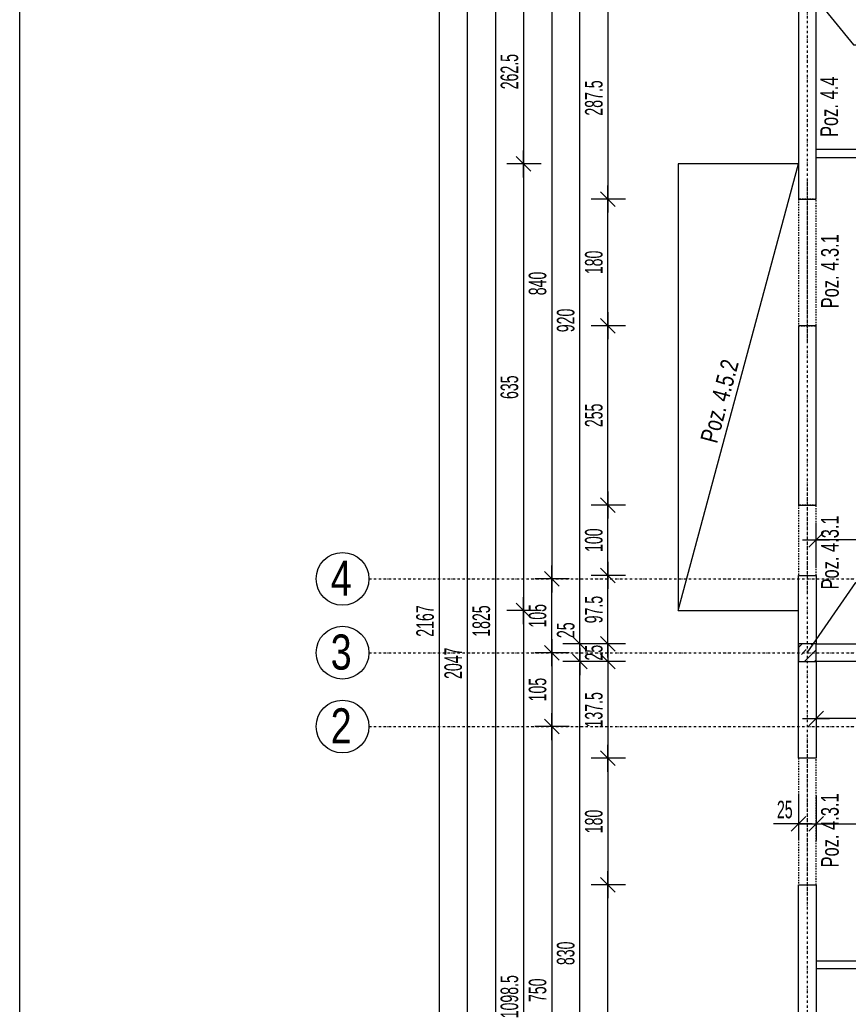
# Model space of a CAD drawing. Header units: millimetres. Extents: x -6373 to 10868, y -2819 to 2013.
# Tile 38 of 67: x 6144 to 7323, y -655 to 745. Entities that reach past the tile are written whole.
import ezdxf

# ---------------------------------------------------------------- set-up
doc = ezdxf.new("R2010")
doc.units = ezdxf.units.MM
doc.header["$LTSCALE"] = 10
doc.linetypes.add('MO', pattern=[0.7, 0.35, -0.17, 0.01, -0.17])
doc.linetypes.add('MP', pattern=[0.36, 0.2, -0.16])
for name, color, linetype in [('BA_szr', 1, 'Continuous'), ('BA_txs', 2, 'Continuous'), ('BA_wym', 1, 'Continuous'), ('BD_lpm', 1, 'MP'), ('BD_osm', 1, 'MO'), ('BD_txs', 2, 'Continuous'), ('BD_wic', 1, 'Continuous'), ('BD_wig', 3, 'Continuous'), ('BZ_odn', 1, 'Continuous')]:
    doc.layers.add(name, color=color, linetype=linetype)
doc.styles.add('BIKTS', font='bikromsw.shx', dxfattribs={"width": 0.8})
doc.styles.add('BIKWYM', font='bikromsw.shx', dxfattribs={"width": 0.6})
doc.dimstyles.new('BA_KR_100_cm', dxfattribs={"dimtxt": 25, "dimasz": 1.666667, "dimexe": 24, "dimexo": 0, "dimgap": 0, "dimtad": 0, "dimdec": 1, "dimrnd": 0.5, "dimzin": 9, "dimdsep": 46, "dimtxsty": 'BIKWYM', "dimblk": 'WYM-KR', "dimcen": 0, "dimdle": 20, "dimclrd": 256, "dimclre": 256, "dimclrt": 2, "dimadec": 0, "dimazin": 0, "dimtfac": 0.033333, "dimtdec": 1, "dimtmove": 0, "dimatfit": 3, "dimldrblk": 'WYM-KR', "dimfxl": 25, "dimfxlon": 1, "dimtvp": 0.8, "dimtolj": 1, "dimarcsym": 0})
doc.dimstyles.new('BZ_ST_100_cm', dxfattribs={"dimtxt": 25, "dimasz": 1.666667, "dimexe": 24, "dimexo": 0, "dimgap": 0, "dimtad": 0, "dimdec": 1, "dimrnd": 0.5, "dimdsep": 46, "dimtxsty": 'BIKWYM', "dimblk": 'WYM-ST', "dimcen": 0, "dimdle": 20, "dimclrd": 256, "dimclre": 256, "dimclrt": 7, "dimadec": 0, "dimazin": 0, "dimtfac": 0.033333, "dimtdec": 1, "dimtix": 1, "dimtmove": 2, "dimatfit": 3, "dimldrblk": 'WYM-ST', "dimfxl": 25, "dimfxlon": 1, "dimtvp": 0.8, "dimtolj": 1, "dimtzin": 0, "dimarcsym": 0})

# ---------------------------------------------------------------- blocks, each defined once
blk = doc.blocks.new('WYM-ST')
blk.add_hatch(color=256).paths.add_polyline_path([(-13, 2.88), (0, 0), (-13, -2.88)])
blk.add_lwpolyline([(0, 0), (-13, 2.88), (-13, -2.88), (0, 0)])
blk = doc.blocks.new('WYM-KR')
at = {"linetype": 'ByBlock'}
blk.add_line((11.52, 0), (-11.52, 0), dxfattribs=at)
at = {"color": 7, "linetype": 'ByBlock'}
blk.add_line((6.24, 6.24), (-6.24, -6.24), dxfattribs=at)
blk = doc.blocks.new('*D475')
at = {"layer": 'BA_wym', "lineweight": -2}
for p, q in [((7005.8, 777), (6956.8, 777)), ((6980.8, 775.3), (6980.8, 491.2)), ((7005.8, 489.5), (6956.8, 489.5))]:
    blk.add_line(p, q, dxfattribs=at)
at = {"layer": 'Defpoints', "color": 0}
for p in [(7251.8, 777), (6980.8, 489.5), (7251.8, 489.5)]:
    blk.add_point(p, dxfattribs=at)
at = {"layer": 'BA_wym', "lineweight": -2, "xscale": 1.666666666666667, "yscale": 1.666666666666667, "zscale": 1.666666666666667}
for p, rotation in [((6980.8, 777), 90), ((6980.8, 489.5), 270)]:
    blk.add_blockref('WYM-KR', p, dxfattribs=dict(at, rotation=rotation))
at = {"layer": 'BA_wym', "color": 2, "insert": (6960.8, 633.3), "char_height": 25, "attachment_point": 5, "rotation": 90, "style": 'BIKWYM'}
blk.add_mtext('\\A1;287.5', dxfattribs=at)
blk = doc.blocks.new('*D476')
at = {"layer": 'BA_wym', "lineweight": -2}
for p, q in [((7005.8, 489.5), (6956.8, 489.5)), ((6980.8, 311.2), (6980.8, 487.8)), ((7005.8, 309.5), (6956.8, 309.5))]:
    blk.add_line(p, q, dxfattribs=at)
at = {"layer": 'Defpoints', "color": 0}
for p in [(6980.8, 489.5), (7251.8, 489.5), (7251.8, 309.5)]:
    blk.add_point(p, dxfattribs=at)
at = {"layer": 'BA_wym', "lineweight": -2, "xscale": 1.666666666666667, "yscale": 1.666666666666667, "zscale": 1.666666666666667}
for p, rotation in [((6980.8, 489.5), 90), ((6980.8, 309.5), 270)]:
    blk.add_blockref('WYM-KR', p, dxfattribs=dict(at, rotation=rotation))
at = {"layer": 'BA_wym', "color": 2, "insert": (6960.8, 399.5), "char_height": 25, "attachment_point": 5, "rotation": 90, "style": 'BIKWYM'}
blk.add_mtext('\\A1;180', dxfattribs=at)
blk = doc.blocks.new('*D477')
at = {"layer": 'BA_wym', "lineweight": -2}
for p, q in [((7005.8, 309.5), (6956.8, 309.5)), ((6980.8, 56.2), (6980.8, 307.8)), ((7005.8, 54.5), (6956.8, 54.5))]:
    blk.add_line(p, q, dxfattribs=at)
at = {"layer": 'Defpoints', "color": 0}
for p in [(6980.8, 309.5), (7251.8, 309.5), (7251.8, 54.5)]:
    blk.add_point(p, dxfattribs=at)
at = {"layer": 'BA_wym', "lineweight": -2, "xscale": 1.666666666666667, "yscale": 1.666666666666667, "zscale": 1.666666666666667}
for p, rotation in [((6980.8, 309.5), 90), ((6980.8, 54.5), 270)]:
    blk.add_blockref('WYM-KR', p, dxfattribs=dict(at, rotation=rotation))
at = {"layer": 'BA_wym', "color": 2, "insert": (6960.8, 182), "char_height": 25, "attachment_point": 5, "rotation": 90, "style": 'BIKWYM'}
blk.add_mtext('\\A1;255', dxfattribs=at)
blk = doc.blocks.new('*D478')
at = {"layer": 'BA_wym', "lineweight": -2}
for p, q in [((7005.8, 54.5), (6956.8, 54.5)), ((6980.8, -43.8), (6980.8, 52.8)), ((7005.8, -45.5), (6956.8, -45.5))]:
    blk.add_line(p, q, dxfattribs=at)
at = {"layer": 'Defpoints', "color": 0}
for p in [(6980.8, 54.5), (7251.8, 54.5), (7251.8, -45.5)]:
    blk.add_point(p, dxfattribs=at)
at = {"layer": 'BA_wym', "lineweight": -2, "xscale": 1.666666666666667, "yscale": 1.666666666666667, "zscale": 1.666666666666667}
for p, rotation in [((6980.8, 54.5), 90), ((6980.8, -45.5), 270)]:
    blk.add_blockref('WYM-KR', p, dxfattribs=dict(at, rotation=rotation))
at = {"layer": 'BA_wym', "color": 2, "insert": (6960.8, 4.5), "char_height": 25, "attachment_point": 5, "rotation": 90, "style": 'BIKWYM'}
blk.add_mtext('\\A1;100', dxfattribs=at)
blk = doc.blocks.new('*D479')
at = {"layer": 'BA_wym', "lineweight": -2}
for p, q in [((7005.8, -45.5), (6956.8, -45.5)), ((6980.8, -141.3), (6980.8, -47.2)), ((7005.8, -143), (6956.8, -143))]:
    blk.add_line(p, q, dxfattribs=at)
at = {"layer": 'Defpoints', "color": 0}
for p in [(6980.8, -45.5), (7251.8, -45.5), (7251.8, -143)]:
    blk.add_point(p, dxfattribs=at)
at = {"layer": 'BA_wym', "lineweight": -2, "xscale": 1.666666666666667, "yscale": 1.666666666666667, "zscale": 1.666666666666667}
for p, rotation in [((6980.8, -45.5), 90), ((6980.8, -143), 270)]:
    blk.add_blockref('WYM-KR', p, dxfattribs=dict(at, rotation=rotation))
at = {"layer": 'BA_wym', "color": 2, "insert": (6960.8, -94.2), "char_height": 25, "attachment_point": 5, "rotation": 90, "style": 'BIKWYM'}
blk.add_mtext('\\A1;97.5', dxfattribs=at)
blk = doc.blocks.new('*D480')
at = {"layer": 'BA_wym', "lineweight": -2}
for p, q in [((6980.8, -141.3), (6980.8, -139.7)), ((7005.8, -143), (6956.8, -143)), ((6980.8, -143), (6980.8, -168)), ((7005.8, -168), (6956.8, -168)), ((6980.8, -169.7), (6980.8, -171.3))]:
    blk.add_line(p, q, dxfattribs=at)
at = {"layer": 'Defpoints', "color": 0}
for p in [(7251.8, -143), (6980.8, -168), (7251.8, -168)]:
    blk.add_point(p, dxfattribs=at)
at = {"layer": 'BA_wym', "lineweight": -2, "xscale": 1.666666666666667, "yscale": 1.666666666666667, "zscale": 1.666666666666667}
for p, rotation in [((6980.8, -143), 270), ((6980.8, -168), 90)]:
    blk.add_blockref('WYM-KR', p, dxfattribs=dict(at, rotation=rotation))
at = {"layer": 'BA_wym', "color": 2, "insert": (6960.8, -155.5), "char_height": 25, "attachment_point": 5, "rotation": 90, "style": 'BIKWYM'}
blk.add_mtext('\\A1;25', dxfattribs=at)
blk = doc.blocks.new('*D481')
at = {"layer": 'BA_wym', "lineweight": -2}
for p, q in [((7005.8, -168), (6956.8, -168)), ((6980.8, -169.7), (6980.8, -303.8)), ((7005.8, -305.5), (6956.8, -305.5))]:
    blk.add_line(p, q, dxfattribs=at)
at = {"layer": 'Defpoints', "color": 0}
for p in [(7251.8, -168), (6980.8, -305.5), (7251.8, -305.5)]:
    blk.add_point(p, dxfattribs=at)
at = {"layer": 'BA_wym', "lineweight": -2, "xscale": 1.666666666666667, "yscale": 1.666666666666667, "zscale": 1.666666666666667}
for p, rotation in [((6980.8, -168), 90), ((6980.8, -305.5), 270)]:
    blk.add_blockref('WYM-KR', p, dxfattribs=dict(at, rotation=rotation))
at = {"layer": 'BA_wym', "color": 2, "insert": (6960.8, -236.7), "char_height": 25, "attachment_point": 5, "rotation": 90, "style": 'BIKWYM'}
blk.add_mtext('\\A1;137.5', dxfattribs=at)
blk = doc.blocks.new('*D482')
at = {"layer": 'BA_wym', "lineweight": -2}
for p, q in [((7005.8, -305.5), (6956.8, -305.5)), ((6980.8, -307.2), (6980.8, -483.8)), ((7005.8, -485.5), (6956.8, -485.5))]:
    blk.add_line(p, q, dxfattribs=at)
at = {"layer": 'Defpoints', "color": 0}
for p in [(7251.8, -305.5), (6980.8, -485.5), (7251.8, -485.5)]:
    blk.add_point(p, dxfattribs=at)
at = {"layer": 'BA_wym', "lineweight": -2, "xscale": 1.666666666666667, "yscale": 1.666666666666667, "zscale": 1.666666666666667}
for p, rotation in [((6980.8, -305.5), 90), ((6980.8, -485.5), 270)]:
    blk.add_blockref('WYM-KR', p, dxfattribs=dict(at, rotation=rotation))
at = {"layer": 'BA_wym', "color": 2, "insert": (6960.8, -395.5), "char_height": 25, "attachment_point": 5, "rotation": 90, "style": 'BIKWYM'}
blk.add_mtext('\\A1;180', dxfattribs=at)
blk = doc.blocks.new('*D483')
at = {"layer": 'BA_wym', "lineweight": -2}
for p, q in [((7005.8, -485.5), (6956.8, -485.5)), ((6980.8, -1167.3), (6980.8, -487.2)), ((7005.8, -1169), (6956.8, -1169))]:
    blk.add_line(p, q, dxfattribs=at)
at = {"layer": 'Defpoints', "color": 0}
for p in [(6980.8, -485.5), (7251.8, -485.5), (7251.8, -1169)]:
    blk.add_point(p, dxfattribs=at)
at = {"layer": 'BA_wym', "lineweight": -2, "xscale": 1.666666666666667, "yscale": 1.666666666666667, "zscale": 1.666666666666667}
for p, rotation in [((6980.8, -485.5), 90), ((6980.8, -1169), 270)]:
    blk.add_blockref('WYM-KR', p, dxfattribs=dict(at, rotation=rotation))
at = {"layer": 'BA_wym', "color": 2, "insert": (6960.8, -827.2), "char_height": 25, "attachment_point": 5, "rotation": 90, "style": 'BIKWYM'}
blk.add_mtext('\\A1;683.5', dxfattribs=at)
blk = doc.blocks.new('*D486')
at = {"layer": 'BA_wym', "lineweight": -2}
for p, q in [((6965.8, 777), (6916.8, 777)), ((6940.8, -141.3), (6940.8, 775.3)), ((6965.8, -143), (6916.8, -143))]:
    blk.add_line(p, q, dxfattribs=at)
at = {"layer": 'Defpoints', "color": 0}
for p in [(6940.8, 777), (7251.8, 777), (7251.8, -143)]:
    blk.add_point(p, dxfattribs=at)
at = {"layer": 'BA_wym', "lineweight": -2, "xscale": 1.666666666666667, "yscale": 1.666666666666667, "zscale": 1.666666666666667}
for p, rotation in [((6940.8, 777), 90), ((6940.8, -143), 270)]:
    blk.add_blockref('WYM-KR', p, dxfattribs=dict(at, rotation=rotation))
at = {"layer": 'BA_wym', "color": 2, "insert": (6920.8, 317), "char_height": 25, "attachment_point": 5, "rotation": 90, "style": 'BIKWYM'}
blk.add_mtext('\\A1;920', dxfattribs=at)
blk = doc.blocks.new('*D487')
at = {"layer": 'BA_wym', "lineweight": -2}
for p, q in [((6940.8, -141.3), (6940.8, -107.3)), ((6965.8, -143), (6916.8, -143)), ((6940.8, -168), (6940.8, -143)), ((6965.8, -168), (6916.8, -168)), ((6940.8, -169.7), (6940.8, -171.3))]:
    blk.add_line(p, q, dxfattribs=at)
at = {"layer": 'Defpoints', "color": 0}
for p in [(6940.8, -143), (7251.8, -143), (7251.8, -168)]:
    blk.add_point(p, dxfattribs=at)
at = {"layer": 'BA_wym', "lineweight": -2, "xscale": 1.666666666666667, "yscale": 1.666666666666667, "zscale": 1.666666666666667}
for p, rotation in [((6940.8, -143), 270), ((6940.8, -168), 90)]:
    blk.add_blockref('WYM-KR', p, dxfattribs=dict(at, rotation=rotation))
at = {"layer": 'BA_wym', "color": 2, "insert": (6920.8, -123.5), "char_height": 25, "attachment_point": 5, "rotation": 90, "style": 'BIKWYM'}
blk.add_mtext('\\A1;25', dxfattribs=at)
blk = doc.blocks.new('*D488')
at = {"layer": 'BA_wym', "lineweight": -2}
for p, q in [((6965.8, -168), (6916.8, -168)), ((6940.8, -996.3), (6940.8, -169.7)), ((6965.8, -998), (6916.8, -998))]:
    blk.add_line(p, q, dxfattribs=at)
at = {"layer": 'Defpoints', "color": 0}
for p in [(6940.8, -168), (7251.8, -168), (7276.8, -998)]:
    blk.add_point(p, dxfattribs=at)
at = {"layer": 'BA_wym', "lineweight": -2, "xscale": 1.666666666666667, "yscale": 1.666666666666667, "zscale": 1.666666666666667}
for p, rotation in [((6940.8, -168), 90), ((6940.8, -998), 270)]:
    blk.add_blockref('WYM-KR', p, dxfattribs=dict(at, rotation=rotation))
at = {"layer": 'BA_wym', "color": 2, "insert": (6920.8, -583), "char_height": 25, "attachment_point": 5, "rotation": 90, "style": 'BIKWYM'}
blk.add_mtext('\\A1;830', dxfattribs=at)
blk = doc.blocks.new('*D492')
at = {"layer": 'BA_wym', "lineweight": -2}
for p, q in [((6925.8, 789.5), (6876.8, 789.5)), ((6900.8, 787.8), (6900.8, -48.8)), ((6925.8, -50.5), (6876.8, -50.5))]:
    blk.add_line(p, q, dxfattribs=at)
at = {"layer": 'Defpoints', "color": 0}
for p in [(7251.8, 789.5), (6900.8, -50.5), (7251.8, -50.5)]:
    blk.add_point(p, dxfattribs=at)
at = {"layer": 'BA_wym', "lineweight": -2, "xscale": 1.666666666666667, "yscale": 1.666666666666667, "zscale": 1.666666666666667}
for p, rotation in [((6900.8, 789.5), 90), ((6900.8, -50.5), 270)]:
    blk.add_blockref('WYM-KR', p, dxfattribs=dict(at, rotation=rotation))
at = {"layer": 'BA_wym', "color": 2, "insert": (6880.8, 369.5), "char_height": 25, "attachment_point": 5, "rotation": 90, "style": 'BIKWYM'}
blk.add_mtext('\\A1;840', dxfattribs=at)
blk = doc.blocks.new('*D493')
at = {"layer": 'BA_wym', "lineweight": -2}
for p, q in [((6925.8, -50.5), (6876.8, -50.5)), ((6900.8, -153.8), (6900.8, -52.2)), ((6925.8, -155.5), (6876.8, -155.5))]:
    blk.add_line(p, q, dxfattribs=at)
at = {"layer": 'Defpoints', "color": 0}
for p in [(6900.8, -50.5), (7251.8, -50.5), (7251.8, -155.5)]:
    blk.add_point(p, dxfattribs=at)
at = {"layer": 'BA_wym', "lineweight": -2, "xscale": 1.666666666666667, "yscale": 1.666666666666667, "zscale": 1.666666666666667}
for p, rotation in [((6900.8, -50.5), 90), ((6900.8, -155.5), 270)]:
    blk.add_blockref('WYM-KR', p, dxfattribs=dict(at, rotation=rotation))
at = {"layer": 'BA_wym', "color": 2, "insert": (6880.8, -103), "char_height": 25, "attachment_point": 5, "rotation": 90, "style": 'BIKWYM'}
blk.add_mtext('\\A1;105', dxfattribs=at)
blk = doc.blocks.new('*D494')
at = {"layer": 'BA_wym', "lineweight": -2}
for p, q in [((6925.8, -155.5), (6876.8, -155.5)), ((6900.8, -157.2), (6900.8, -258.8)), ((6925.8, -260.5), (6876.8, -260.5))]:
    blk.add_line(p, q, dxfattribs=at)
at = {"layer": 'Defpoints', "color": 0}
for p in [(7251.8, -155.5), (6900.8, -260.5), (7251.8, -260.5)]:
    blk.add_point(p, dxfattribs=at)
at = {"layer": 'BA_wym', "lineweight": -2, "xscale": 1.666666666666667, "yscale": 1.666666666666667, "zscale": 1.666666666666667}
for p, rotation in [((6900.8, -155.5), 90), ((6900.8, -260.5), 270)]:
    blk.add_blockref('WYM-KR', p, dxfattribs=dict(at, rotation=rotation))
at = {"layer": 'BA_wym', "color": 2, "insert": (6880.8, -208), "char_height": 25, "attachment_point": 5, "rotation": 90, "style": 'BIKWYM'}
blk.add_mtext('\\A1;105', dxfattribs=at)
blk = doc.blocks.new('*D495')
at = {"layer": 'BA_wym', "lineweight": -2}
for p, q in [((6925.8, -260.5), (6876.8, -260.5)), ((6900.8, -262.2), (6900.8, -1008.8)), ((6925.8, -1010.5), (6876.8, -1010.5))]:
    blk.add_line(p, q, dxfattribs=at)
at = {"layer": 'Defpoints', "color": 0}
for p in [(7251.8, -260.5), (6900.8, -1010.5), (7251.8, -1010.5)]:
    blk.add_point(p, dxfattribs=at)
at = {"layer": 'BA_wym', "lineweight": -2, "xscale": 1.666666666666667, "yscale": 1.666666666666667, "zscale": 1.666666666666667}
for p, rotation in [((6900.8, -260.5), 90), ((6900.8, -1010.5), 270)]:
    blk.add_blockref('WYM-KR', p, dxfattribs=dict(at, rotation=rotation))
at = {"layer": 'BA_wym', "color": 2, "insert": (6880.8, -635.5), "char_height": 25, "attachment_point": 5, "rotation": 90, "style": 'BIKWYM'}
blk.add_mtext('\\A1;750', dxfattribs=at)
blk = doc.blocks.new('*D498')
at = {"layer": 'BA_wym', "lineweight": -2}
for p, q in [((6845.8, 802), (6796.8, 802)), ((6820.8, 800.3), (6820.8, -1021.3)), ((6845.8, -1023), (6796.8, -1023))]:
    blk.add_line(p, q, dxfattribs=at)
at = {"layer": 'Defpoints', "color": 0}
for p in [(7251.8, 802), (6820.8, -1023), (7276.8, -1023)]:
    blk.add_point(p, dxfattribs=at)
at = {"layer": 'BA_wym', "lineweight": -2, "xscale": 1.666666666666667, "yscale": 1.666666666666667, "zscale": 1.666666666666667}
for p, rotation in [((6820.8, 802), 90), ((6820.8, -1023), 270)]:
    blk.add_blockref('WYM-KR', p, dxfattribs=dict(at, rotation=rotation))
at = {"layer": 'BA_wym', "color": 2, "insert": (6800.8, -110.5), "char_height": 25, "attachment_point": 5, "rotation": 90, "style": 'BIKWYM'}
blk.add_mtext('\\A1;1825', dxfattribs=at)
blk = doc.blocks.new('*D500')
at = {"layer": 'BA_wym', "lineweight": -2}
for p, q in [((6805.8, 853), (6756.8, 853)), ((6780.8, 851.3), (6780.8, -1192.3)), ((6805.8, -1194), (6756.8, -1194))]:
    blk.add_line(p, q, dxfattribs=at)
at = {"layer": 'Defpoints', "color": 0}
for p in [(7941.8, 853), (6780.8, -1194), (7251.8, -1194)]:
    blk.add_point(p, dxfattribs=at)
at = {"layer": 'BA_wym', "lineweight": -2, "xscale": 1.666666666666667, "yscale": 1.666666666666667, "zscale": 1.666666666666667}
for p, rotation in [((6780.8, 853), 90), ((6780.8, -1194), 270)]:
    blk.add_blockref('WYM-KR', p, dxfattribs=dict(at, rotation=rotation))
at = {"layer": 'BA_wym', "color": 2, "insert": (6760.8, -170.5), "char_height": 25, "attachment_point": 5, "rotation": 90, "style": 'BIKWYM'}
blk.add_mtext('\\A1;2047', dxfattribs=at)
blk = doc.blocks.new('*D536')
at = {"layer": 'BA_wym', "lineweight": -2}
for p, q in [((7251.8, -358.7), (7251.8, -422.7)), ((7276.8, -358.7), (7276.8, -422.7)), ((7250.2, -398.7), (7216.1, -398.7)), ((7251.8, -398.7), (7276.8, -398.7)), ((7278.5, -398.7), (7280.2, -398.7))]:
    blk.add_line(p, q, dxfattribs=at)
at = {"layer": 'Defpoints', "color": 0}
for p in [(7251.8, -185), (7276.8, -185), (7276.8, -398.7)]:
    blk.add_point(p, dxfattribs=at)
at = {"layer": 'BA_wym', "lineweight": -2, "xscale": 1.666666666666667, "yscale": 1.666666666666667, "zscale": 1.666666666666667}
blk.add_blockref('WYM-KR', (7251.8, -398.7), dxfattribs=at)
at = {"layer": 'BA_wym', "lineweight": -2, "xscale": 1.666666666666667, "yscale": 1.666666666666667, "zscale": 1.666666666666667, "rotation": 180}
blk.add_blockref('WYM-KR', (7276.8, -398.7), dxfattribs=at)
at = {"layer": 'BA_wym', "color": 2, "insert": (7232.3, -378.7), "char_height": 25, "attachment_point": 5, "style": 'BIKWYM'}
blk.add_mtext('\\A1;25', dxfattribs=at)
blk = doc.blocks.new('*D537')
at = {"layer": 'BA_wym', "lineweight": -2}
for p, q in [((7276.8, -358.7), (7276.8, -422.7)), ((7791.8, -358.7), (7791.8, -422.7)), ((7278.5, -398.7), (7790.2, -398.7))]:
    blk.add_line(p, q, dxfattribs=at)
at = {"layer": 'Defpoints', "color": 0}
for p in [(7276.8, -185), (7791.8, -185), (7791.8, -398.7)]:
    blk.add_point(p, dxfattribs=at)
at = {"layer": 'BA_wym', "lineweight": -2, "xscale": 1.666666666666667, "yscale": 1.666666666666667, "zscale": 1.666666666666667, "rotation": 180}
blk.add_blockref('WYM-KR', (7276.8, -398.7), dxfattribs=at)
at = {"layer": 'BA_wym', "lineweight": -2, "xscale": 1.666666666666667, "yscale": 1.666666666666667, "zscale": 1.666666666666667}
blk.add_blockref('WYM-KR', (7791.8, -398.7), dxfattribs=at)
at = {"layer": 'BA_wym', "color": 2, "insert": (7554.8, -378.7), "char_height": 25, "attachment_point": 5, "style": 'BIKWYM'}
blk.add_mtext('\\A1;515', dxfattribs=at)
blk = doc.blocks.new('*D612')
at = {"layer": 'BA_wym', "lineweight": -2}
for p, q in [((7276.8, -209.2), (7276.8, -273.2)), ((7521.3, -209.2), (7521.3, -273.2)), ((7519.7, -249.2), (7278.5, -249.2))]:
    blk.add_line(p, q, dxfattribs=at)
at = {"layer": 'Defpoints', "color": 0}
for p in [(7276.8, -168), (7521.3, -196.5), (7276.8, -249.2)]:
    blk.add_point(p, dxfattribs=at)
at = {"layer": 'BA_wym', "lineweight": -2, "xscale": 1.666666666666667, "yscale": 1.666666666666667, "zscale": 1.666666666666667, "rotation": 180}
blk.add_blockref('WYM-KR', (7276.8, -249.2), dxfattribs=at)
at = {"layer": 'BA_wym', "lineweight": -2, "xscale": 1.666666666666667, "yscale": 1.666666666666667, "zscale": 1.666666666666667}
blk.add_blockref('WYM-KR', (7521.3, -249.2), dxfattribs=at)
at = {"layer": 'BA_wym', "color": 2, "insert": (7399.1, -229.2), "char_height": 25, "attachment_point": 5, "style": 'BIKWYM'}
blk.add_mtext('\\A1;244.5', dxfattribs=at)
blk = doc.blocks.new('*D614')
at = {"layer": 'BA_wym', "lineweight": -2}
for p, q in [((7276.8, -35), (7276.8, 29)), ((7607.8, -35), (7607.8, 29)), ((7606.2, 5), (7278.5, 5))]:
    blk.add_line(p, q, dxfattribs=at)
at = {"layer": 'Defpoints', "color": 0}
for p in [(7276.8, 5), (7607.8, -39), (7276.8, -45.5)]:
    blk.add_point(p, dxfattribs=at)
at = {"layer": 'BA_wym', "lineweight": -2, "xscale": 1.666666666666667, "yscale": 1.666666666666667, "zscale": 1.666666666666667, "rotation": 180}
blk.add_blockref('WYM-KR', (7276.8, 5), dxfattribs=at)
at = {"layer": 'BA_wym', "lineweight": -2, "xscale": 1.666666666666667, "yscale": 1.666666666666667, "zscale": 1.666666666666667}
blk.add_blockref('WYM-KR', (7607.8, 5), dxfattribs=at)
at = {"layer": 'BA_wym', "color": 2, "insert": (7442.3, 25), "char_height": 25, "attachment_point": 5, "style": 'BIKWYM'}
blk.add_mtext('\\A1;331', dxfattribs=at)
blk = doc.blocks.new('*D640')
at = {"layer": 'BA_wym', "lineweight": -2}
for p, q in [((7080.8, -1519.4), (7080.8, -1583.4)), ((7251.8, -1519.4), (7251.8, -1583.4)), ((7250.2, -1559.4), (7082.5, -1559.4))]:
    blk.add_line(p, q, dxfattribs=at)
at = {"layer": 'Defpoints', "color": 0}
for p in [(7080.8, -95.5), (7251.8, -1194), (7080.8, -1559.4)]:
    blk.add_point(p, dxfattribs=at)
at = {"layer": 'BA_wym', "lineweight": -2, "xscale": 1.666666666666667, "yscale": 1.666666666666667, "zscale": 1.666666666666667, "rotation": 180}
blk.add_blockref('WYM-KR', (7080.8, -1559.4), dxfattribs=at)
at = {"layer": 'BA_wym', "lineweight": -2, "xscale": 1.666666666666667, "yscale": 1.666666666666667, "zscale": 1.666666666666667}
blk.add_blockref('WYM-KR', (7251.8, -1559.4), dxfattribs=at)
at = {"layer": 'BA_wym', "color": 2, "insert": (7166.3, -1539.4), "char_height": 25, "attachment_point": 5, "style": 'BIKWYM'}
blk.add_mtext('\\A1;171', dxfattribs=at)
blk = doc.blocks.new('*D641')
at = {"layer": 'BA_wym', "lineweight": -2}
for p, q in [((7080.8, -1559.4), (7080.8, -1623.4)), ((10027.8, -1559.4), (10027.8, -1623.4)), ((7082.5, -1599.4), (10026.2, -1599.4))]:
    blk.add_line(p, q, dxfattribs=at)
at = {"layer": 'Defpoints', "color": 0}
for p in [(7080.8, -95.5), (10027.8, -95.5), (10027.8, -1599.4)]:
    blk.add_point(p, dxfattribs=at)
at = {"layer": 'BA_wym', "lineweight": -2, "xscale": 1.666666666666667, "yscale": 1.666666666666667, "zscale": 1.666666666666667, "rotation": 180}
blk.add_blockref('WYM-KR', (7080.8, -1599.4), dxfattribs=at)
at = {"layer": 'BA_wym', "lineweight": -2, "xscale": 1.666666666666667, "yscale": 1.666666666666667, "zscale": 1.666666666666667}
blk.add_blockref('WYM-KR', (10027.8, -1599.4), dxfattribs=at)
at = {"layer": 'BA_wym', "color": 2, "insert": (8554.3, -1579.4), "char_height": 25, "attachment_point": 5, "style": 'BIKWYM'}
blk.add_mtext('\\A1;2947', dxfattribs=at)
blk = doc.blocks.new('*D642')
at = {"layer": 'BA_wym', "lineweight": -2}
for p, q in [((6885.8, 802), (6836.8, 802)), ((6860.8, 800.3), (6860.8, 541.2)), ((6885.8, 539.5), (6836.8, 539.5))]:
    blk.add_line(p, q, dxfattribs=at)
at = {"layer": 'Defpoints', "color": 0}
for p in [(7251.8, 802), (6860.8, 539.5), (7080.8, 539.5)]:
    blk.add_point(p, dxfattribs=at)
at = {"layer": 'BA_wym', "lineweight": -2, "xscale": 1.666666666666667, "yscale": 1.666666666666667, "zscale": 1.666666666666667}
for p, rotation in [((6860.8, 802), 90), ((6860.8, 539.5), 270)]:
    blk.add_blockref('WYM-KR', p, dxfattribs=dict(at, rotation=rotation))
at = {"layer": 'BA_wym', "color": 2, "insert": (6840.8, 670.8), "char_height": 25, "attachment_point": 5, "rotation": 90, "style": 'BIKWYM'}
blk.add_mtext('\\A1;262.5', dxfattribs=at)
blk = doc.blocks.new('*D643')
at = {"layer": 'BA_wym', "lineweight": -2}
for p, q in [((6885.8, 539.5), (6836.8, 539.5)), ((6860.8, 537.8), (6860.8, -93.8)), ((6885.8, -95.5), (6836.8, -95.5))]:
    blk.add_line(p, q, dxfattribs=at)
at = {"layer": 'Defpoints', "color": 0}
for p in [(6900.8, 539.5), (6860.8, -95.5), (7080.8, -95.5)]:
    blk.add_point(p, dxfattribs=at)
at = {"layer": 'BA_wym', "lineweight": -2, "xscale": 1.666666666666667, "yscale": 1.666666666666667, "zscale": 1.666666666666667}
for p, rotation in [((6860.8, 539.5), 90), ((6860.8, -95.5), 270)]:
    blk.add_blockref('WYM-KR', p, dxfattribs=dict(at, rotation=rotation))
at = {"layer": 'BA_wym', "color": 2, "insert": (6840.8, 222), "char_height": 25, "attachment_point": 5, "rotation": 90, "style": 'BIKWYM'}
blk.add_mtext('\\A1;635', dxfattribs=at)
blk = doc.blocks.new('*D644')
at = {"layer": 'BA_wym', "lineweight": -2}
for p, q in [((6885.8, -95.5), (6836.8, -95.5)), ((6860.8, -97.2), (6860.8, -1192.3)), ((6885.8, -1194), (6836.8, -1194))]:
    blk.add_line(p, q, dxfattribs=at)
at = {"layer": 'Defpoints', "color": 0}
for p in [(7080.8, -95.5), (6860.8, -1194), (6900.8, -1194)]:
    blk.add_point(p, dxfattribs=at)
at = {"layer": 'BA_wym', "lineweight": -2, "xscale": 1.666666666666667, "yscale": 1.666666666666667, "zscale": 1.666666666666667}
for p, rotation in [((6860.8, -95.5), 90), ((6860.8, -1194), 270)]:
    blk.add_blockref('WYM-KR', p, dxfattribs=dict(at, rotation=rotation))
at = {"layer": 'BA_wym', "color": 2, "insert": (6840.8, -644.7), "char_height": 25, "attachment_point": 5, "rotation": 90, "style": 'BIKWYM'}
blk.add_mtext('\\A1;1098.5', dxfattribs=at)
blk = doc.blocks.new('*D699')
at = {"layer": 'BA_wym', "lineweight": -2}
for p, q in [((7080.8, 1333), (7080.8, 1397)), ((7251.8, 1333), (7251.8, 1397)), ((7082.5, 1373), (7250.2, 1373))]:
    blk.add_line(p, q, dxfattribs=at)
at = {"layer": 'Defpoints', "color": 0}
for p in [(7251.8, 1373), (7080.8, 539.5), (7251.8, 539.5)]:
    blk.add_point(p, dxfattribs=at)
at = {"layer": 'BA_wym', "lineweight": -2, "xscale": 1.666666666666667, "yscale": 1.666666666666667, "zscale": 1.666666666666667, "rotation": 180}
blk.add_blockref('WYM-KR', (7080.8, 1373), dxfattribs=at)
at = {"layer": 'BA_wym', "lineweight": -2, "xscale": 1.666666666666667, "yscale": 1.666666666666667, "zscale": 1.666666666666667}
blk.add_blockref('WYM-KR', (7251.8, 1373), dxfattribs=at)
at = {"layer": 'BA_wym', "color": 2, "insert": (7166.3, 1393), "char_height": 25, "attachment_point": 5, "style": 'BIKWYM'}
blk.add_mtext('\\A1;171', dxfattribs=at)
blk = doc.blocks.new('*D700')
at = {"layer": 'BA_wym', "lineweight": -2}
for p, q in [((7251.8, 1333), (7251.8, 1397)), ((9856.8, 1333), (9856.8, 1397)), ((7253.5, 1373), (9855.2, 1373))]:
    blk.add_line(p, q, dxfattribs=at)
at = {"layer": 'Defpoints', "color": 0}
for p in [(9856.8, 1373), (9856.8, 802), (7251.8, 539.5)]:
    blk.add_point(p, dxfattribs=at)
at = {"layer": 'BA_wym', "lineweight": -2, "xscale": 1.666666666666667, "yscale": 1.666666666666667, "zscale": 1.666666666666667, "rotation": 180}
blk.add_blockref('WYM-KR', (7251.8, 1373), dxfattribs=at)
at = {"layer": 'BA_wym', "lineweight": -2, "xscale": 1.666666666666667, "yscale": 1.666666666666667, "zscale": 1.666666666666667}
blk.add_blockref('WYM-KR', (9856.8, 1373), dxfattribs=at)
at = {"layer": 'BA_wym', "color": 2, "insert": (8554.3, 1393), "char_height": 25, "attachment_point": 5, "style": 'BIKWYM'}
blk.add_mtext('\\A1;2605', dxfattribs=at)
blk = doc.blocks.new('*D702')
at = {"layer": 'BA_wym', "lineweight": -2}
for p, q in [((7080.8, 1373), (7080.8, 1437)), ((10027.8, 1373), (10027.8, 1437)), ((10026.2, 1413), (7082.5, 1413))]:
    blk.add_line(p, q, dxfattribs=at)
at = {"layer": 'Defpoints', "color": 0}
for p in [(7080.8, 1413), (7080.8, 539.5), (10027.8, 539.5)]:
    blk.add_point(p, dxfattribs=at)
at = {"layer": 'BA_wym', "lineweight": -2, "xscale": 1.666666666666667, "yscale": 1.666666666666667, "zscale": 1.666666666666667, "rotation": 180}
blk.add_blockref('WYM-KR', (7080.8, 1413), dxfattribs=at)
at = {"layer": 'BA_wym', "lineweight": -2, "xscale": 1.666666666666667, "yscale": 1.666666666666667, "zscale": 1.666666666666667}
blk.add_blockref('WYM-KR', (10027.8, 1413), dxfattribs=at)
at = {"layer": 'BA_wym', "color": 2, "insert": (8554.3, 1433), "char_height": 25, "attachment_point": 5, "style": 'BIKWYM'}
blk.add_mtext('\\A1;2947', dxfattribs=at)
blk = doc.blocks.new('*D730')
at = {"layer": 'BA_wym', "lineweight": -2}
for p, q in [((6765.8, 973), (6716.8, 973)), ((6740.8, 971.4), (6740.8, -1192.3)), ((6765.8, -1194), (6716.8, -1194))]:
    blk.add_line(p, q, dxfattribs=at)
at = {"layer": 'Defpoints', "color": 0}
for p in [(7935.8, 973), (6740.8, -1194), (7251.8, -1194)]:
    blk.add_point(p, dxfattribs=at)
at = {"layer": 'BA_wym', "lineweight": -2, "xscale": 1.666666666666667, "yscale": 1.666666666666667, "zscale": 1.666666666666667}
for p, rotation in [((6740.8, 973), 90), ((6740.8, -1194), 270)]:
    blk.add_blockref('WYM-KR', p, dxfattribs=dict(at, rotation=rotation))
at = {"layer": 'BA_wym', "color": 2, "insert": (6720.8, -110.5), "char_height": 25, "attachment_point": 5, "rotation": 90, "style": 'BIKWYM'}
blk.add_mtext('\\A1;2167', dxfattribs=at)

msp = doc.modelspace()

# ---------------------------------------------------------------- hatches: boundary and pattern name
at = {"layer": 'BA_szr'}
h = msp.add_hatch(dxfattribs=at)
h.set_pattern_fill('BIK_ZELBET', color=256, scale=100, angle=45, pattern_type=2)
h.set_pattern_definition([(45, (-4361.945, -1211.835), (-14.142136, 14.142136), []), (45, (-4369.016, -1204.764), (-14.142136, 14.142136), [10, -10])])
h.paths.add_polyline_path([(7251.83, -167.98), (7276.83, -167.98), (7276.83, -142.98), (7251.83, -142.98)])

# ---------------------------------------------------------------- linework, layer by layer
at = {"layer": 'BD_lpm'}
for points in [[(7276.83, 489.52), (7251.83, 489.52), (7251.83, 309.52), (7276.83, 309.52)], [(7276.83, 54.52), (7251.83, 54.52), (7251.83, -45.48), (7276.83, -45.48)], [(7276.83, -305.48), (7251.83, -305.48), (7251.83, -485.48), (7276.83, -485.48)]]:
    msp.add_lwpolyline(points, close=True, dxfattribs=at)
at = {"layer": 'BD_osm', "color": 5}
for p, q in [((7264.33, 514.52), (7264.33, 284.52)), ((7264.33, 79.52), (7264.33, -70.48)), ((7264.33, -280.48), (7264.33, -510.48))]:
    msp.add_line(p, q, dxfattribs=at)
at = {"layer": 'BD_osm'}
for points in [[(7264.33, 1513.02), (7264.33, -1699.44)], [(6640.83, -50.48), (10467.83, -50.48)], [(6640.83, -155.48), (10467.83, -155.48)], [(6640.83, -260.48), (10467.83, -260.48)]]:
    msp.add_lwpolyline(points, dxfattribs=at)
at = {"layer": 'BD_wic', "color": 5}
msp.add_lwpolyline([(6144.22, 1981.8), (10867.69, 1981.8), (10867.69, -2060.46), (6144.22, -2060.46)], close=True, dxfattribs=at)
at = {"layer": 'BD_wic'}
for points in [[(7276.83, 548.52), (7486.33, 548.52), (7486.33, 560.02), (7276.83, 560.02)], [(7251.83, 539.52), (7080.83, 539.52), (7080.83, -95.48), (7251.83, -95.48)], [(7080.83, -95.48), (7251.83, 539.52)], [(7276.83, -593.5), (7508.83, -593.5), (7508.83, -522.5), (7520.33, -522.5), (7520.33, -676), (7508.83, -676), (7508.83, -605), (7276.83, -605)]]:
    msp.add_lwpolyline(points, dxfattribs=at)
for centre in [(6603.33, -50.48), (6603.33, -155.48), (6603.33, -260.48)]:
    msp.add_circle(centre, 37.5, dxfattribs=at)
at = {"layer": 'BD_wig'}
for points in [[(7384.33, 777.02), (7384.33, 802.02), (7251.83, 802.02), (7251.83, 489.52), (7276.83, 489.52), (7276.83, 777.02), (7384.33, 777.02)], [(7251.83, -45.48), (7276.83, -45.48), (7276.83, -142.98), (7791.83, -142.98), (7791.83, -37.98), (7830.88, -37.98), (7830.88, -62.98), (7816.83, -62.98), (7816.83, -247.98), (7827.83, -247.98), (7827.83, -272.98), (7791.83, -272.98), (7791.83, -167.98), (7276.83, -167.98), (7276.83, -305.48), (7251.83, -305.48), (7251.83, -45.48)], [(7251.83, -485.48), (7276.83, -485.48), (7276.83, -997.98), (7304.34, -997.98), (7304.34, -1022.98), (7276.83, -1022.98), (7276.83, -1193.98), (7251.83, -1193.98), (7251.83, -485.48)]]:
    msp.add_lwpolyline(points, dxfattribs=at)
for points in [[(7276.83, 309.52), (7251.83, 309.52), (7251.83, 54.52), (7276.83, 54.52)], [(7251.83, -167.98), (7276.83, -167.98), (7276.83, -142.98), (7251.83, -142.98)]]:
    msp.add_lwpolyline(points, close=True, dxfattribs=at)

# ---------------------------------------------------------------- texts
at = {"layer": 'BA_txs', "style": 'BIKTS'}
for s, rotation, width, p in [('Poz. 4.4', 90, 0.7, (7307.92, 577.88)), ('Poz. 4.3.1', 90, 0.7, (7308.96, 334.19)), ('Poz. 4.5.2', 74.92827, 0.8, (7135.84, 140.86)), ('Poz. 4.3.1', 90, 0.7, (7308.96, -65.6)), ('Poz. 4.3.1', 90, 0.7, (7308.96, -460.81))]:
    msp.add_text(s, height=25, rotation=rotation, dxfattribs=dict(at, width=width)).set_placement(p)
at = {"layer": 'BD_txs', "style": 'BIKTS', "width": 0.8}
for s, p in [('4', (6586.52, -74.55)), ('3', (6586.52, -179.55)), ('2', (6586.52, -284.55))]:
    msp.add_text(s, height=50, dxfattribs=at).set_placement(p)

# ---------------------------------------------------------------- dimensions: what is measured, and where the dimension line sits
at = {"layer": 'BA_wym'}
for base, p1, p2, override, picture, middle in [((7080.83, 1413.02), (10027.83, 539.52), (7080.83, 539.52), {"dimatfit": 1, "dimfxl": 40}, '*D702', (8554.33, 1433.02)), ((7251.83, 1373.02), (7080.83, 539.52), (7251.83, 539.52), {"dimatfit": 1, "dimfxl": 40}, '*D699', (7166.33, 1393.02)), ((9856.83, 1373.02), (7251.83, 539.52), (9856.83, 802.02), {"dimtmove": 1, "dimatfit": 1, "dimfxl": 40}, '*D700', (8554.33, 1393.02)), ((7276.83, 5.04), (7607.83, -39.02), (7276.83, -45.48), {"dimtmove": 1, "dimatfit": 1, "dimfxl": 40}, '*D614', (7442.33, 25.04)), ((7080.83, -1559.44), (7251.83, -1193.98), (7080.83, -95.48), {"dimatfit": 1, "dimfxl": 40}, '*D640', (7166.33, -1539.44)), ((10027.83, -1599.44), (7080.83, -95.48), (10027.83, -95.48), {"dimatfit": 1, "dimfxl": 40}, '*D641', (8554.33, -1579.44)), ((7276.83, -249.22), (7521.33, -196.48), (7276.83, -167.98), {"dimatfit": 1, "dimfxl": 40}, '*D612', (7399.08, -229.22))]:
    dim = msp.add_linear_dim(base=base, p1=p1, p2=p2, dimstyle='BA_KR_100_cm', override=override, dxfattribs=at)
    dim.commit()
    dim.dimension.update_dxf_attribs({"geometry": picture, "text_midpoint": middle})
for base, p1, p2, picture, middle in [((6740.83, -1193.98), (7935.83, 973.02), (7251.83, -1193.98), '*D730', (6720.83, -110.48)), ((6780.83, -1193.98), (7941.83, 853.02), (7251.83, -1193.98), '*D500', (6760.83, -170.48)), ((6820.83, -1022.98), (7251.83, 802.02), (7276.83, -1022.98), '*D498', (6800.83, -110.48)), ((6860.83, 539.52), (7251.83, 802.02), (7080.83, 539.52), '*D642', (6840.83, 670.77)), ((6900.83, -50.48), (7251.83, 789.52), (7251.83, -50.48), '*D492', (6880.83, 369.52)), ((6940.83, 777.02), (7251.83, -142.98), (7251.83, 777.02), '*D486', (6920.83, 317.02)), ((6980.83, 489.52), (7251.83, 777.02), (7251.83, 489.52), '*D475', (6960.83, 633.27)), ((6860.83, -95.48), (6900.83, 539.52), (7080.83, -95.48), '*D643', (6840.83, 222.02)), ((6980.83, 489.52), (7251.83, 309.52), (7251.83, 489.52), '*D476', (6960.83, 399.52)), ((6980.83, 309.52), (7251.83, 54.52), (7251.83, 309.52), '*D477', (6960.83, 182.02)), ((6980.83, 54.52), (7251.83, -45.48), (7251.83, 54.52), '*D478', (6960.83, 4.52)), ((6980.83, -45.48), (7251.83, -142.98), (7251.83, -45.48), '*D479', (6960.83, -94.23)), ((6900.83, -50.48), (7251.83, -155.48), (7251.83, -50.48), '*D493', (6880.83, -102.98)), ((6860.83, -1193.98), (7080.83, -95.48), (6900.83, -1193.98), '*D644', (6840.83, -644.73)), ((6940.83, -142.98), (7251.83, -167.98), (7251.83, -142.98), '*D487', (6920.83, -123.46)), ((6900.83, -260.48), (7251.83, -155.48), (7251.83, -260.48), '*D494', (6880.83, -207.98)), ((6940.83, -167.98), (7276.83, -997.98), (7251.83, -167.98), '*D488', (6920.83, -582.98)), ((6980.83, -305.48), (7251.83, -167.98), (7251.83, -305.48), '*D481', (6960.83, -236.73)), ((6900.83, -1010.48), (7251.83, -260.48), (7251.83, -1010.48), '*D495', (6880.83, -635.48)), ((6980.83, -485.48), (7251.83, -305.48), (7251.83, -485.48), '*D482', (6960.83, -395.48)), ((6980.83, -485.48), (7251.83, -1168.98), (7251.83, -485.48), '*D483', (6960.83, -827.23))]:
    dim = msp.add_linear_dim(base=base, p1=p1, p2=p2, angle=90, dimstyle='BA_KR_100_cm', override={"dimatfit": 1}, dxfattribs=at)
    dim.commit()
    dim.dimension.update_dxf_attribs({"geometry": picture, "text_midpoint": middle})
dim = msp.add_linear_dim(base=(6980.83, -167.98), p1=(7251.83, -142.98), p2=(7251.83, -167.98), angle=90, dimstyle='BA_KR_100_cm', override={"dimatfit": 1}, dxfattribs=at)
dim.commit()
dim.dimension.update_dxf_attribs({"geometry": '*D480', "text_midpoint": (6980.83, -155.48), "dimtype": 160})
for base, p1, p2, override, picture, middle in [((7276.83, -398.68), (7251.83, -185.05), (7276.83, -185.05), {"dimatfit": 1, "dimfxl": 40}, '*D536', (7232.31, -398.68)), ((7791.83, -398.68), (7276.83, -185.05), (7791.83, -185.05), {"dimtmove": 1, "dimatfit": 1, "dimfxl": 40}, '*D537', (7554.79, -398.68))]:
    dim = msp.add_linear_dim(base=base, p1=p1, p2=p2, dimstyle='BA_KR_100_cm', override=override, dxfattribs=at)
    dim.commit()
    dim.dimension.update_dxf_attribs({"geometry": picture, "text_midpoint": middle, "dimtype": 160})

# ---------------------------------------------------------------- leaders
at = {"layer": 'BZ_odn', "has_arrowhead": 0}
for points in [[(7264.33, 789.52), (7330.03, 709.02), (7520.68, 709.02)], [(7264.33, -155.48), (7333.26, -55.86), (7519.64, -55.86)]]:
    msp.add_leader(points, dimstyle='BZ_ST_100_cm', dxfattribs=at)

doc.saveas('drawing.dxf')
